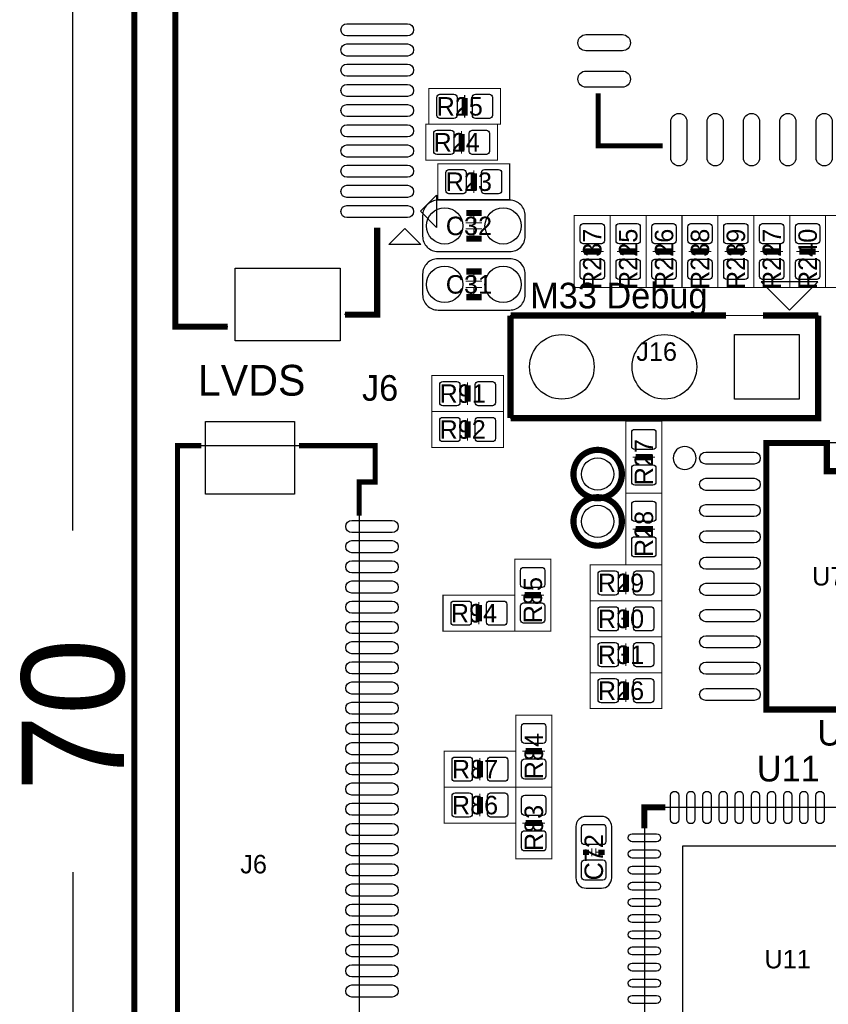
# Model space of a CAD drawing. Extents: x -4 to 121, y -2 to 74.
# Tile 2 of 8: x -3 to 17, y 24 to 48. Entities that reach past the tile are written whole.
import ezdxf

# ---------------------------------------------------------------- set-up
doc = ezdxf.new("R2010")
doc.units = 0
for name, color, linetype in [('BG_DIMENSION', 2, 'CONTINUOUS'), ('BG_OUTLINE', 23, 'CONTINUOUS'), ('BG_SILKSCREEN_TOP', 7, 'CONTINUOUS'), ('PG_ASSEMBLY_TOP', 212, 'CONTINUOUS'), ('PG_SILKSCREEN_TOP', 7, 'CONTINUOUS'), ('PIN_TOP', 12, 'CONTINUOUS'), ('RD_ASSEMBLY_TOP', 23, 'CONTINUOUS')]:
    doc.layers.add(name, color=color, linetype=linetype)

msp = doc.modelspace()

# ---------------------------------------------------------------- linework, layer by layer
at = {"layer": 'BG_DIMENSION'}
for points in [[(-1.524, 35.5219), (-1.524, 69.99986)], [(-1.524, 27.0637), (-1.524, 0)]]:
    msp.add_lwpolyline(points, dxfattribs=at)
at = {"layer": 'BG_OUTLINE', "const_width": 0.1524}
msp.add_lwpolyline([(0, 1.4732), (0, 68.72986, -0.414214), (1.27, 69.99986), (118.72976, 69.99986, -0.414214), (119.99976, 68.72986), (119.99976, 1.27, -0.414214), (118.72976, 0), (1.27, 0, -0.414214), (0, 1.27), (0, 1.4732)], format="xyb", dxfattribs=at)
at = {"layer": 'PG_ASSEMBLY_TOP'}
for points in [[(2.315972, 40.568118), (1.016, 40.568118), (1.016, 57.767982), (2.315972, 57.767982)], [(6.00583, 43.017948), (6.00583, 40.868092), (5.205984, 40.868092)], [(5.566664, 15.0241), (5.966714, 15.0241), (5.966714, 14.124178), (1.0668, 14.124178), (1.0668, 37.624258), (5.966714, 37.624258), (5.966714, 36.724336), (5.566664, 36.724336), (5.566664, 15.0241)], [(15.65148, 31.091632), (19.45132, 31.091632), (19.45132, 37.691568), (15.65148, 37.691568), (15.65148, 31.091632)], [(20.133056, 21.167344), (20.133056, 28.667456), (12.632944, 28.667456), (12.632944, 21.167344), (20.133056, 21.167344)]]:
    msp.add_lwpolyline(points, dxfattribs=at)
for points, const_width in [([(9.071102, 45.578268), (9.071102, 46.467268), (7.293102, 46.467268), (7.293102, 45.578268), (9.071102, 45.578268)], 0.0254), ([(8.182102, 46.302168), (8.182102, 46.175168)], 0.0254), ([(11.486642, 45.047662), (11.486642, 46.347888)], 0.127), ([(8.232902, 45.870368), (8.232902, 46.175168), (8.131302, 46.175168), (8.131302, 45.870368), (8.232902, 45.870368)], 0.0254), ([(8.182102, 45.743368), (8.182102, 45.870368)], 0.0254), ([(8.994902, 44.689268), (8.994902, 45.578268), (7.216902, 45.578268), (7.216902, 44.689268), (8.994902, 44.689268)], 0.0254), ([(8.105902, 45.413168), (8.105902, 45.286168)], 0.0254), ([(8.156702, 44.981368), (8.156702, 45.286168), (8.055102, 45.286168), (8.055102, 44.981368), (8.156702, 44.981368)], 0.0254), ([(13.086842, 45.047662), (11.486642, 45.047662)], 0.127), ([(8.105902, 44.854368), (8.105902, 44.981368)], 0.0254), ([(9.2964, 43.7134), (9.2964, 44.6024), (7.5184, 44.6024), (7.5184, 43.7134), (9.2964, 43.7134)], 0.0254), ([(8.4074, 44.4373), (8.4074, 44.3103)], 0.0254), ([(8.4582, 44.0055), (8.4582, 44.3103), (8.3566, 44.3103), (8.3566, 44.0055), (8.4582, 44.0055)], 0.0254), ([(8.4074, 43.8785), (8.4074, 44.0055)], 0.0254), ([(8.410702, 43.139868), (8.410702, 43.419268)], 0.0254), ([(8.207502, 43.139868), (8.613902, 43.139868)], 0.0254), ([(11.786362, 43.318684), (10.897362, 43.318684), (10.897362, 41.540684), (11.786362, 41.540684), (11.786362, 43.318684)], 0.0254), ([(12.675362, 43.318684), (11.786362, 43.318684), (11.786362, 41.540684), (12.675362, 41.540684), (12.675362, 43.318684)], 0.0254), ([(13.564362, 43.318684), (12.675362, 43.318684), (12.675362, 41.540684), (13.564362, 41.540684), (13.564362, 43.318684)], 0.0254), ([(14.453362, 43.318684), (13.564362, 43.318684), (13.564362, 41.540684), (14.453362, 41.540684), (14.453362, 43.318684)], 0.0254), ([(15.342362, 43.318684), (14.453362, 43.318684), (14.453362, 41.540684), (15.342362, 41.540684), (15.342362, 43.318684)], 0.0254), ([(16.231362, 43.318684), (15.342362, 43.318684), (15.342362, 41.540684), (16.231362, 41.540684), (16.231362, 43.318684)], 0.0254), ([(17.120362, 43.318684), (16.231362, 43.318684), (16.231362, 41.540684), (17.120362, 41.540684), (17.120362, 43.318684)], 0.0254), ([(18.009362, 43.318684), (17.120362, 43.318684), (17.120362, 41.540684), (18.009362, 41.540684), (18.009362, 43.318684)], 0.0254), ([(8.207502, 42.987468), (8.613902, 42.987468)], 0.0254), ([(8.410702, 42.987468), (8.410702, 42.708068)], 0.0254), ([(11.062462, 42.429684), (11.189462, 42.429684)], 0.0254), ([(11.494262, 42.480484), (11.189462, 42.480484), (11.189462, 42.378884), (11.494262, 42.378884), (11.494262, 42.480484)], 0.0254), ([(11.621262, 42.429684), (11.494262, 42.429684)], 0.0254), ([(11.951462, 42.429684), (12.078462, 42.429684)], 0.0254), ([(12.383262, 42.480484), (12.078462, 42.480484), (12.078462, 42.378884), (12.383262, 42.378884), (12.383262, 42.480484)], 0.0254), ([(12.510262, 42.429684), (12.383262, 42.429684)], 0.0254), ([(12.840462, 42.429684), (12.967462, 42.429684)], 0.0254), ([(13.272262, 42.480484), (12.967462, 42.480484), (12.967462, 42.378884), (13.272262, 42.378884), (13.272262, 42.480484)], 0.0254), ([(13.399262, 42.429684), (13.272262, 42.429684)], 0.0254), ([(13.729462, 42.429684), (13.856462, 42.429684)], 0.0254), ([(14.161262, 42.480484), (13.856462, 42.480484), (13.856462, 42.378884), (14.161262, 42.378884), (14.161262, 42.480484)], 0.0254), ([(14.288262, 42.429684), (14.161262, 42.429684)], 0.0254), ([(14.618462, 42.429684), (14.745462, 42.429684)], 0.0254), ([(15.050262, 42.480484), (14.745462, 42.480484), (14.745462, 42.378884), (15.050262, 42.378884), (15.050262, 42.480484)], 0.0254), ([(15.177262, 42.429684), (15.050262, 42.429684)], 0.0254), ([(15.507462, 42.429684), (15.634462, 42.429684)], 0.0254), ([(15.939262, 42.480484), (15.634462, 42.480484), (15.634462, 42.378884), (15.939262, 42.378884), (15.939262, 42.480484)], 0.0254), ([(16.066262, 42.429684), (15.939262, 42.429684)], 0.0254), ([(16.396462, 42.429684), (16.523462, 42.429684)], 0.0254), ([(16.828262, 42.480484), (16.523462, 42.480484), (16.523462, 42.378884), (16.828262, 42.378884), (16.828262, 42.480484)], 0.0254), ([(16.955262, 42.429684), (16.828262, 42.429684)], 0.0254), ([(8.410702, 41.692068), (8.410702, 41.971468)], 0.0254), ([(8.207502, 41.692068), (8.613902, 41.692068)], 0.0254), ([(8.207502, 41.539668), (8.613902, 41.539668)], 0.0254), ([(8.410702, 41.539668), (8.410702, 41.260268)], 0.0254), ([(16.938752, 40.845232), (9.318752, 40.845232), (9.318752, 38.305232), (16.938752, 38.305232), (16.938752, 40.845232)], 0.0254), ([(9.144, 38.4683), (9.144, 39.3573), (7.366, 39.3573), (7.366, 38.4683), (9.144, 38.4683)], 0.0254), ([(8.3058, 38.7604), (8.3058, 39.0652), (8.2042, 39.0652), (8.2042, 38.7604), (8.3058, 38.7604)], 0.0254), ([(8.255, 39.1922), (8.255, 39.0652)], 0.0254), ([(8.255, 38.6334), (8.255, 38.7604)], 0.0254), ([(9.144, 37.5793), (9.144, 38.4683), (7.366, 38.4683), (7.366, 37.5793), (9.144, 37.5793)], 0.0254), ([(8.255, 38.3032), (8.255, 38.1762)], 0.0254), ([(8.3058, 37.8714), (8.3058, 38.1762), (8.2042, 38.1762), (8.2042, 37.8714), (8.3058, 37.8714)], 0.0254), ([(13.064744, 38.227), (12.175744, 38.227), (12.175744, 36.449), (13.064744, 36.449), (13.064744, 38.227)], 0.0254), ([(8.255, 37.7444), (8.255, 37.8714)], 0.0254), ([(12.340844, 37.338), (12.467844, 37.338)], 0.0254), ([(12.772644, 37.3888), (12.467844, 37.3888), (12.467844, 37.2872), (12.772644, 37.2872), (12.772644, 37.3888)], 0.0254), ([(12.899644, 37.338), (12.772644, 37.338)], 0.0254), ([(12.175744, 34.671), (13.064744, 34.671), (13.064744, 36.449), (12.175744, 36.449), (12.175744, 34.671)], 0.0254), ([(12.467844, 35.5092), (12.772644, 35.5092), (12.772644, 35.6108), (12.467844, 35.6108), (12.467844, 35.5092)], 0.0254), ([(12.340844, 35.56), (12.467844, 35.56)], 0.0254), ([(12.899644, 35.56), (12.772644, 35.56)], 0.0254), ([(10.3124, 34.8107), (9.4234, 34.8107), (9.4234, 33.0327), (10.3124, 33.0327), (10.3124, 34.8107)], 0.0254), ([(11.286744, 34.671), (11.286744, 33.782), (13.064744, 33.782), (13.064744, 34.671), (11.286744, 34.671)], 0.0254), ([(12.124944, 34.3789), (12.124944, 34.0741), (12.226544, 34.0741), (12.226544, 34.3789), (12.124944, 34.3789)], 0.0254), ([(12.175744, 34.5059), (12.175744, 34.3789)], 0.0254), ([(9.4234, 33.0327), (9.4234, 33.9217), (7.6454, 33.9217), (7.6454, 33.0327), (9.4234, 33.0327)], 0.0254), ([(9.5885, 33.9217), (9.7155, 33.9217)], 0.0254), ([(10.0203, 33.9725), (9.7155, 33.9725), (9.7155, 33.8709), (10.0203, 33.8709), (10.0203, 33.9725)], 0.0254), ([(10.1473, 33.9217), (10.0203, 33.9217)], 0.0254), ([(12.175744, 33.9471), (12.175744, 34.0741)], 0.0254), ([(8.5852, 33.3248), (8.5852, 33.6296), (8.4836, 33.6296), (8.4836, 33.3248), (8.5852, 33.3248)], 0.0254), ([(8.5344, 33.7566), (8.5344, 33.6296)], 0.0254), ([(11.286744, 33.782), (11.286744, 32.893), (13.064744, 32.893), (13.064744, 33.782), (11.286744, 33.782)], 0.0254), ([(12.124944, 33.4899), (12.124944, 33.1851), (12.226544, 33.1851), (12.226544, 33.4899), (12.124944, 33.4899)], 0.0254), ([(12.175744, 33.6169), (12.175744, 33.4899)], 0.0254), ([(8.5344, 33.1978), (8.5344, 33.3248)], 0.0254), ([(12.175744, 33.0581), (12.175744, 33.1851)], 0.0254), ([(11.286744, 32.893), (11.286744, 32.004), (13.064744, 32.004), (13.064744, 32.893), (11.286744, 32.893)], 0.0254), ([(12.175744, 32.7279), (12.175744, 32.6009)], 0.0254), ([(12.124944, 32.6009), (12.124944, 32.2961), (12.226544, 32.2961), (12.226544, 32.6009), (12.124944, 32.6009)], 0.0254), ([(12.175744, 32.1691), (12.175744, 32.2961)], 0.0254), ([(11.286744, 32.004), (11.286744, 31.115), (13.064744, 31.115), (13.064744, 32.004), (11.286744, 32.004)], 0.0254), ([(12.124944, 31.7119), (12.124944, 31.4071), (12.226544, 31.4071), (12.226544, 31.7119), (12.124944, 31.7119)], 0.0254), ([(12.175744, 31.8389), (12.175744, 31.7119)], 0.0254), ([(12.175744, 31.2801), (12.175744, 31.4071)], 0.0254), ([(10.3378, 30.9499), (9.4488, 30.9499), (9.4488, 29.1719), (10.3378, 29.1719), (10.3378, 30.9499)], 0.0254), ([(9.4488, 29.1719), (9.4488, 30.0609), (7.6708, 30.0609), (7.6708, 29.1719), (9.4488, 29.1719)], 0.0254), ([(9.6139, 30.0609), (9.7409, 30.0609)], 0.0254), ([(10.0457, 30.1117), (9.7409, 30.1117), (9.7409, 30.0101), (10.0457, 30.0101), (10.0457, 30.1117)], 0.0254), ([(10.1727, 30.0609), (10.0457, 30.0609)], 0.0254), ([(8.6106, 29.464), (8.6106, 29.7688), (8.509, 29.7688), (8.509, 29.464), (8.6106, 29.464)], 0.0254), ([(8.5598, 29.8958), (8.5598, 29.7688)], 0.0254), ([(8.5598, 29.337), (8.5598, 29.464)], 0.0254), ([(9.4488, 28.2829), (9.4488, 29.1719), (7.6708, 29.1719), (7.6708, 28.2829), (9.4488, 28.2829)], 0.0254), ([(8.5598, 29.0068), (8.5598, 28.8798)], 0.0254), ([(9.4488, 27.3939), (10.3378, 27.3939), (10.3378, 29.1719), (9.4488, 29.1719), (9.4488, 27.3939)], 0.0254), ([(8.6106, 28.575), (8.6106, 28.8798), (8.509, 28.8798), (8.509, 28.575), (8.6106, 28.575)], 0.0254), ([(8.5598, 28.448), (8.5598, 28.575)], 0.0254), ([(9.6139, 28.2829), (9.7409, 28.2829)], 0.0254), ([(9.7409, 28.2321), (10.0457, 28.2321), (10.0457, 28.3337), (9.7409, 28.3337), (9.7409, 28.2321)], 0.0254), ([(10.1727, 28.2829), (10.0457, 28.2829)], 0.0254), ([(11.2014, 27.559), (11.3284, 27.559)], 0.0254), ([(11.3284, 27.4574), (11.3284, 27.6606)], 0.0254), ([(11.43, 27.4574), (11.43, 27.6606)], 0.0254), ([(11.43, 27.559), (11.557, 27.559)], 0.0254)]:
    msp.add_lwpolyline(points, dxfattribs=dict(at, const_width=const_width))
for points in [[(7.485888, 43.827954), (7.485888, 43.028108), (7.085838, 43.428158)], [(16.728694, 41.675304), (15.728696, 41.675304), (15.628874, 41.675304), (15.528798, 41.675304), (16.228822, 40.97528), (16.928846, 41.675304), (16.82877, 41.675304)]]:
    msp.add_lwpolyline(points, close=True, dxfattribs=at)
for points in [[(7.140702, 43.317668), (7.140702, 42.809668, 0.414214), (7.521702, 42.428668), (9.299702, 42.428668, 0.414214), (9.680702, 42.809668), (9.680702, 43.317668, 0.414214), (9.299702, 43.698668), (7.521702, 43.698668, 0.414214), (7.140702, 43.317668)], [(7.140702, 41.869868), (7.140702, 41.361868, 0.414214), (7.521702, 40.980868), (9.299702, 40.980868, 0.414214), (9.680702, 41.361868), (9.680702, 41.869868, 0.414214), (9.299702, 42.250868), (7.521702, 42.250868, 0.414214), (7.140702, 41.869868)], [(11.1887, 26.67), (11.5697, 26.67, 0.414214), (11.8237, 26.924), (11.8237, 28.194, 0.414214), (11.5697, 28.448), (11.1887, 28.448, 0.414214), (10.9347, 28.194), (10.9347, 26.924, 0.414214), (11.1887, 26.67)]]:
    msp.add_lwpolyline(points, format="xyb", dxfattribs=at)
msp.add_lwpolyline([(13.91539, 37.316664, 1), (13.34727, 37.316536, 1)], format="xyb", close=True, dxfattribs=at)
at = {"layer": 'PG_SILKSCREEN_TOP'}
for points, const_width in [([(2.315972, 57.767982), (1.016, 57.767982), (1.016, 40.568118), (2.315972, 40.568118)], 0.1524), ([(13.086842, 45.047662), (11.486642, 45.047662), (11.486642, 46.347888)], 0.127), ([(8.182102, 46.225968), (8.182102, 45.819568)], 0.1524), ([(8.105902, 45.336968), (8.105902, 44.930568)], 0.1524), ([(8.4074, 44.3611), (8.4074, 43.9547)], 0.1524), ([(8.220202, 43.381168), (8.601202, 43.381168)], 0.1524), ([(6.01599, 43.018202), (6.01599, 40.868092), (5.21589, 40.868092)], 0.1524), ([(8.220202, 42.746168), (8.601202, 42.746168)], 0.1524), ([(11.138662, 42.429684), (11.545062, 42.429684)], 0.1524), ([(12.027662, 42.429684), (12.434062, 42.429684)], 0.1524), ([(12.916662, 42.429684), (13.323062, 42.429684)], 0.1524), ([(13.805662, 42.429684), (14.212062, 42.429684)], 0.1524), ([(14.694662, 42.429684), (15.101062, 42.429684)], 0.1524), ([(15.583662, 42.429684), (15.990062, 42.429684)], 0.1524), ([(16.472662, 42.429684), (16.879062, 42.429684)], 0.1524), ([(8.220202, 41.933368), (8.601202, 41.933368)], 0.1524), ([(8.220202, 41.298368), (8.601202, 41.298368)], 0.1524), ([(16.938752, 40.845232), (16.938752, 38.305232), (9.318752, 38.305232)], 0.1524), ([(9.318752, 38.305232), (9.318752, 40.845232)], 0.1524), ([(9.318752, 40.845232), (14.6558, 40.845232)], 0.1524), ([(15.5702, 40.845232), (16.938752, 40.845232)], 0.1524), ([(8.255, 39.116), (8.255, 38.7096)], 0.1524), ([(8.255, 38.227), (8.255, 37.8206)], 0.1524), ([(1.656842, 37.624258), (1.0668, 37.624258), (1.0668, 14.124178), (1.656842, 14.124178)], 0.125476), ([(5.566664, 35.894264), (5.566664, 36.724336), (5.966714, 36.724336), (5.966714, 37.624258), (4.0767, 37.624258)], 0.125476), ([(17.15135, 37.691568), (15.65148, 37.691568), (15.65148, 31.091632), (19.45132, 31.091632), (19.45132, 37.691568), (17.95145, 37.691568), (17.95145, 36.991544), (17.15135, 36.991544), (17.15135, 37.691568)], 0.1524), ([(12.417044, 37.338), (12.823444, 37.338)], 0.1524), ([(12.823444, 35.56), (12.417044, 35.56)], 0.1524), ([(12.175744, 34.0233), (12.175744, 34.4297)], 0.1524), ([(9.6647, 33.9217), (10.0711, 33.9217)], 0.1524), ([(8.5344, 33.6804), (8.5344, 33.274)], 0.1524), ([(12.175744, 33.1343), (12.175744, 33.5407)], 0.1524), ([(12.175744, 32.2453), (12.175744, 32.6517)], 0.1524), ([(12.175744, 31.3563), (12.175744, 31.7627)], 0.1524), ([(9.6901, 30.0609), (10.0965, 30.0609)], 0.1524), ([(8.5598, 29.8196), (8.5598, 29.4132)], 0.1524), ([(8.5598, 28.9306), (8.5598, 28.5242)], 0.1524), ([(12.63015, 28.149804), (12.63015, 28.67025), (13.150596, 28.67025)], 0.1524), ([(10.0965, 28.2829), (9.6901, 28.2829)], 0.1524), ([(11.1887, 27.6225), (11.1887, 27.4955)], 0.1524), ([(11.5697, 27.4955), (11.5697, 27.6225)], 0.1524)]:
    msp.add_lwpolyline(points, dxfattribs=dict(at, const_width=const_width))
for points in [[(7.099554, 42.602912), (6.299708, 42.602912), (6.699758, 43.002962)], [(16.728694, 41.675304), (15.728696, 41.675304), (15.528798, 41.675304), (16.228822, 40.97528), (16.928846, 41.675304)]]:
    msp.add_lwpolyline(points, close=True, dxfattribs=at)
at = {"layer": 'PG_SILKSCREEN_TOP', "const_width": 0.1524}
for points in [[(12.075668, 36.920424, 1), (10.875772, 36.920424, 1), (12.075668, 36.920424)], [(12.075668, 35.748976, 1), (10.875772, 35.748976, 1), (12.075668, 35.748976)]]:
    msp.add_lwpolyline(points, format="xyb", dxfattribs=at)
at = {"layer": 'PG_SILKSCREEN_TOP'}
msp.add_lwpolyline([(13.91539, 37.316664, 1), (13.34727, 37.316536, 1)], format="xyb", close=True, dxfattribs=at)
at = {"layer": 'PIN_TOP'}
for points in [[(6.765798, 47.768129), (5.265674, 47.768129, -1), (5.265674, 48.068103), (6.765798, 48.068103, -1)], [(12.086717, 47.397797), (11.186795, 47.397797, -1), (11.186795, 47.797847), (12.086717, 47.797847, -1)], [(6.765798, 47.268003), (5.265674, 47.268003, -1), (5.265674, 47.567977), (6.765798, 47.567977, -1)], [(6.765798, 46.768131), (5.265674, 46.768131, -1), (5.265674, 47.068105), (6.765798, 47.068105, -1)], [(12.086717, 46.497875), (11.186795, 46.497875, -1), (11.186795, 46.897925), (12.086717, 46.897925, -1)], [(6.765798, 46.268005), (5.265674, 46.268005, -1), (5.265674, 46.567979), (6.765798, 46.567979, -1)], [(7.567168, 46.322742), (7.91718, 46.322742, -0.415686), (7.99211, 46.247812), (7.99211, 45.797724, -0.415686), (7.91718, 45.722794), (7.567168, 45.722794, -0.415686), (7.492238, 45.797724), (7.492238, 46.247812, -0.415686)], [(8.447024, 46.322742), (8.797036, 46.322742, -0.415686), (8.871966, 46.247812), (8.871966, 45.797724, -0.415686), (8.797036, 45.722794), (8.447024, 45.722794, -0.415686), (8.372094, 45.797724), (8.372094, 46.247812, -0.415686)], [(6.765798, 45.768133), (5.265674, 45.768133, -1), (5.265674, 46.068107), (6.765798, 46.068107, -1)], [(13.686663, 45.647737), (13.686663, 44.747815, -1), (13.286613, 44.747815), (13.286613, 45.647737, -1)], [(14.586839, 45.647737), (14.586839, 44.747815, -1), (14.186789, 44.747815), (14.186789, 45.647737, -1)], [(15.486761, 45.647737), (15.486761, 44.747815, -1), (15.086711, 44.747815), (15.086711, 45.647737, -1)], [(16.386683, 45.647737), (16.386683, 44.747815, -1), (15.986633, 44.747815), (15.986633, 45.647737, -1)], [(17.286859, 45.647737), (17.286859, 44.747815, -1), (16.886809, 44.747815), (16.886809, 45.647737, -1)], [(6.765798, 45.268007), (5.265674, 45.268007, -1), (5.265674, 45.567981), (6.765798, 45.567981, -1)], [(7.490968, 45.433742), (7.84098, 45.433742, -0.415686), (7.91591, 45.358812), (7.91591, 44.908724, -0.415686), (7.84098, 44.833794), (7.490968, 44.833794, -0.415686), (7.416038, 44.908724), (7.416038, 45.358812, -0.415686)], [(8.370824, 45.433742), (8.720836, 45.433742, -0.415686), (8.795766, 45.358812), (8.795766, 44.908724, -0.415686), (8.720836, 44.833794), (8.370824, 44.833794, -0.415686), (8.295894, 44.908724), (8.295894, 45.358812, -0.415686)], [(6.765798, 44.768135), (5.265674, 44.768135, -1), (5.265674, 45.068109), (6.765798, 45.068109, -1)], [(6.765798, 44.268009), (5.265674, 44.268009, -1), (5.265674, 44.567983), (6.765798, 44.567983, -1)], [(7.792466, 44.457874), (8.142478, 44.457874, -0.415686), (8.217408, 44.382944), (8.217408, 43.932856, -0.415686), (8.142478, 43.857926), (7.792466, 43.857926, -0.415686), (7.717536, 43.932856), (7.717536, 44.382944, -0.415686)], [(8.672322, 44.457874), (9.022334, 44.457874, -0.415686), (9.097264, 44.382944), (9.097264, 43.932856, -0.415686), (9.022334, 43.857926), (8.672322, 43.857926, -0.415686), (8.597392, 43.932856), (8.597392, 44.382944, -0.415686)], [(6.765798, 43.768137), (5.265674, 43.768137, -1), (5.265674, 44.068111), (6.765798, 44.068111, -1)], [(6.765798, 43.268011), (5.265674, 43.268011, -1), (5.265674, 43.567985), (6.765798, 43.567985, -1)], [(7.686548, 43.513629), (7.686548, 43.513629, -1), (7.686548, 42.613707), (7.686548, 42.613707, -1)], [(9.134856, 43.513629), (9.134856, 43.513629, -1), (9.134856, 42.613707), (9.134856, 42.613707, -1)], [(11.041888, 42.694606), (11.041888, 43.044618, -0.415686), (11.116818, 43.119548), (11.566906, 43.119548, -0.415686), (11.641836, 43.044618), (11.641836, 42.694606, -0.415686), (11.566906, 42.619676), (11.116818, 42.619676, -0.415686)], [(11.930888, 42.694606), (11.930888, 43.044618, -0.415686), (12.005818, 43.119548), (12.455906, 43.119548, -0.415686), (12.530836, 43.044618), (12.530836, 42.694606, -0.415686), (12.455906, 42.619676), (12.005818, 42.619676, -0.415686)], [(12.819888, 42.694606), (12.819888, 43.044618, -0.415686), (12.894818, 43.119548), (13.344906, 43.119548, -0.415686), (13.419836, 43.044618), (13.419836, 42.694606, -0.415686), (13.344906, 42.619676), (12.894818, 42.619676, -0.415686)], [(13.708888, 42.694606), (13.708888, 43.044618, -0.415686), (13.783818, 43.119548), (14.233906, 43.119548, -0.415686), (14.308836, 43.044618), (14.308836, 42.694606, -0.415686), (14.233906, 42.619676), (13.783818, 42.619676, -0.415686)], [(14.597888, 42.694606), (14.597888, 43.044618, -0.415686), (14.672818, 43.119548), (15.122906, 43.119548, -0.415686), (15.197836, 43.044618), (15.197836, 42.694606, -0.415686), (15.122906, 42.619676), (14.672818, 42.619676, -0.415686)], [(15.486888, 42.694606), (15.486888, 43.044618, -0.415686), (15.561818, 43.119548), (16.011906, 43.119548, -0.415686), (16.086836, 43.044618), (16.086836, 42.694606, -0.415686), (16.011906, 42.619676), (15.561818, 42.619676, -0.415686)], [(16.375888, 42.694606), (16.375888, 43.044618, -0.415686), (16.450818, 43.119548), (16.900906, 43.119548, -0.415686), (16.975836, 43.044618), (16.975836, 42.694606, -0.415686), (16.900906, 42.619676), (16.450818, 42.619676, -0.415686)], [(11.041888, 41.81475), (11.041888, 42.164762, -0.415686), (11.116818, 42.239692), (11.566906, 42.239692, -0.415686), (11.641836, 42.164762), (11.641836, 41.81475, -0.415686), (11.566906, 41.73982), (11.116818, 41.73982, -0.415686)], [(11.930888, 41.81475), (11.930888, 42.164762, -0.415686), (12.005818, 42.239692), (12.455906, 42.239692, -0.415686), (12.530836, 42.164762), (12.530836, 41.81475, -0.415686), (12.455906, 41.73982), (12.005818, 41.73982, -0.415686)], [(12.819888, 41.81475), (12.819888, 42.164762, -0.415686), (12.894818, 42.239692), (13.344906, 42.239692, -0.415686), (13.419836, 42.164762), (13.419836, 41.81475, -0.415686), (13.344906, 41.73982), (12.894818, 41.73982, -0.415686)], [(13.708888, 41.81475), (13.708888, 42.164762, -0.415686), (13.783818, 42.239692), (14.233906, 42.239692, -0.415686), (14.308836, 42.164762), (14.308836, 41.81475, -0.415686), (14.233906, 41.73982), (13.783818, 41.73982, -0.415686)], [(14.597888, 41.81475), (14.597888, 42.164762, -0.415686), (14.672818, 42.239692), (15.122906, 42.239692, -0.415686), (15.197836, 42.164762), (15.197836, 41.81475, -0.415686), (15.122906, 41.73982), (14.672818, 41.73982, -0.415686)], [(15.486888, 41.81475), (15.486888, 42.164762, -0.415686), (15.561818, 42.239692), (16.011906, 42.239692, -0.415686), (16.086836, 42.164762), (16.086836, 41.81475, -0.415686), (16.011906, 41.73982), (15.561818, 41.73982, -0.415686)], [(16.375888, 41.81475), (16.375888, 42.164762, -0.415686), (16.450818, 42.239692), (16.900906, 42.239692, -0.415686), (16.975836, 42.164762), (16.975836, 41.81475, -0.415686), (16.900906, 41.73982), (16.450818, 41.73982, -0.415686)], [(7.686548, 42.065829), (7.686548, 42.065829, -1), (7.686548, 41.165907), (7.686548, 41.165907, -1)], [(9.134856, 42.065829), (9.134856, 42.065829, -1), (9.134856, 41.165907), (9.134856, 41.165907, -1)], [(7.640066, 39.212774), (7.990078, 39.212774, -0.415686), (8.065008, 39.137844), (8.065008, 38.687756, -0.415686), (7.990078, 38.612826), (7.640066, 38.612826, -0.415686), (7.565136, 38.687756), (7.565136, 39.137844, -0.415686)], [(8.519922, 39.212774), (8.869934, 39.212774, -0.415686), (8.944864, 39.137844), (8.944864, 38.687756, -0.415686), (8.869934, 38.612826), (8.519922, 38.612826, -0.415686), (8.444992, 38.687756), (8.444992, 39.137844, -0.415686)], [(7.640066, 38.323774), (7.990078, 38.323774, -0.415686), (8.065008, 38.248844), (8.065008, 37.798756, -0.415686), (7.990078, 37.723826), (7.640066, 37.723826, -0.415686), (7.565136, 37.798756), (7.565136, 38.248844, -0.415686)], [(8.519922, 38.323774), (8.869934, 38.323774, -0.415686), (8.944864, 38.248844), (8.944864, 37.798756, -0.415686), (8.869934, 37.723826), (8.519922, 37.723826, -0.415686), (8.444992, 37.798756), (8.444992, 38.248844, -0.415686)], [(12.32027, 37.602922), (12.32027, 37.952934, -0.415686), (12.3952, 38.027864), (12.845288, 38.027864, -0.415686), (12.920218, 37.952934), (12.920218, 37.602922, -0.415686), (12.845288, 37.527992), (12.3952, 37.527992, -0.415686)], [(15.351379, 37.166677), (14.151229, 37.166677, -1), (14.151229, 37.466651), (15.351379, 37.466651, -1)], [(12.32027, 36.723066), (12.32027, 37.073078, -0.415686), (12.3952, 37.148008), (12.845288, 37.148008, -0.415686), (12.920218, 37.073078), (12.920218, 36.723066, -0.415686), (12.845288, 36.648136), (12.3952, 36.648136, -0.415686)], [(15.351379, 36.516691), (14.151229, 36.516691, -1), (14.151229, 36.816665), (15.351379, 36.816665, -1)], [(12.920218, 36.174934), (12.920218, 35.824922, -0.415686), (12.845288, 35.749992), (12.3952, 35.749992, -0.415686), (12.32027, 35.824922), (12.32027, 36.174934, -0.415686), (12.3952, 36.249864), (12.845288, 36.249864, -0.415686)], [(15.351379, 35.866705), (14.151229, 35.866705, -1), (14.151229, 36.166679), (15.351379, 36.166679, -1)], [(6.386703, 35.474275), (5.386705, 35.474275, -1), (5.386705, 35.774249), (6.386703, 35.774249, -1)], [(12.920218, 35.295078), (12.920218, 34.945066, -0.415686), (12.845288, 34.870136), (12.3952, 34.870136, -0.415686), (12.32027, 34.945066), (12.32027, 35.295078, -0.415686), (12.3952, 35.370008), (12.845288, 35.370008, -0.415686)], [(15.351379, 35.216719), (14.151229, 35.216719, -1), (14.151229, 35.516693), (15.351379, 35.516693, -1)], [(6.386703, 34.974149), (5.386705, 34.974149, -1), (5.386705, 35.274123), (6.386703, 35.274123, -1)], [(15.351379, 34.566733), (14.151229, 34.566733, -1), (14.151229, 34.866707), (15.351379, 34.866707, -1)], [(6.386703, 34.474277), (5.386705, 34.474277, -1), (5.386705, 34.774251), (6.386703, 34.774251, -1)], [(9.567926, 34.186622), (9.567926, 34.536634, -0.415686), (9.642856, 34.611564), (10.092944, 34.611564, -0.415686), (10.167874, 34.536634), (10.167874, 34.186622, -0.415686), (10.092944, 34.111692), (9.642856, 34.111692, -0.415686)], [(11.910822, 33.926526), (11.56081, 33.926526, -0.415686), (11.48588, 34.001456), (11.48588, 34.451544, -0.415686), (11.56081, 34.526474), (11.910822, 34.526474, -0.415686), (11.985752, 34.451544), (11.985752, 34.001456, -0.415686)], [(12.790678, 33.926526), (12.440666, 33.926526, -0.415686), (12.365736, 34.001456), (12.365736, 34.451544, -0.415686), (12.440666, 34.526474), (12.790678, 34.526474, -0.415686), (12.865608, 34.451544), (12.865608, 34.001456, -0.415686)], [(6.386703, 33.974151), (5.386705, 33.974151, -1), (5.386705, 34.274125), (6.386703, 34.274125, -1)], [(15.351379, 33.916747), (14.151229, 33.916747, -1), (14.151229, 34.216721), (15.351379, 34.216721, -1)], [(6.386703, 33.474279), (5.386705, 33.474279, -1), (5.386705, 33.774253), (6.386703, 33.774253, -1)], [(7.919466, 33.777174), (8.269478, 33.777174, -0.415686), (8.344408, 33.702244), (8.344408, 33.252156, -0.415686), (8.269478, 33.177226), (7.919466, 33.177226, -0.415686), (7.844536, 33.252156), (7.844536, 33.702244, -0.415686)], [(8.799322, 33.777174), (9.149334, 33.777174, -0.415686), (9.224264, 33.702244), (9.224264, 33.252156, -0.415686), (9.149334, 33.177226), (8.799322, 33.177226, -0.415686), (8.724392, 33.252156), (8.724392, 33.702244, -0.415686)], [(9.567926, 33.306766), (9.567926, 33.656778, -0.415686), (9.642856, 33.731708), (10.092944, 33.731708, -0.415686), (10.167874, 33.656778), (10.167874, 33.306766, -0.415686), (10.092944, 33.231836), (9.642856, 33.231836, -0.415686)], [(11.910822, 33.037526), (11.56081, 33.037526, -0.415686), (11.48588, 33.112456), (11.48588, 33.562544, -0.415686), (11.56081, 33.637474), (11.910822, 33.637474, -0.415686), (11.985752, 33.562544), (11.985752, 33.112456, -0.415686)], [(12.790678, 33.037526), (12.440666, 33.037526, -0.415686), (12.365736, 33.112456), (12.365736, 33.562544, -0.415686), (12.440666, 33.637474), (12.790678, 33.637474, -0.415686), (12.865608, 33.562544), (12.865608, 33.112456, -0.415686)], [(15.351379, 33.266761), (14.151229, 33.266761, -1), (14.151229, 33.566735), (15.351379, 33.566735, -1)], [(6.386703, 32.974153), (5.386705, 32.974153, -1), (5.386705, 33.274127), (6.386703, 33.274127, -1)], [(15.351379, 32.616775), (14.151229, 32.616775, -1), (14.151229, 32.916749), (15.351379, 32.916749, -1)], [(6.386703, 32.474281), (5.386705, 32.474281, -1), (5.386705, 32.774255), (6.386703, 32.774255, -1)], [(11.910822, 32.148526), (11.56081, 32.148526, -0.415686), (11.48588, 32.223456), (11.48588, 32.673544, -0.415686), (11.56081, 32.748474), (11.910822, 32.748474, -0.415686), (11.985752, 32.673544), (11.985752, 32.223456, -0.415686)], [(12.790678, 32.148526), (12.440666, 32.148526, -0.415686), (12.365736, 32.223456), (12.365736, 32.673544, -0.415686), (12.440666, 32.748474), (12.790678, 32.748474, -0.415686), (12.865608, 32.673544), (12.865608, 32.223456, -0.415686)], [(6.386703, 31.974155), (5.386705, 31.974155, -1), (5.386705, 32.274129), (6.386703, 32.274129, -1)], [(15.351379, 31.966789), (14.151229, 31.966789, -1), (14.151229, 32.266763), (15.351379, 32.266763, -1)], [(6.386703, 31.474283), (5.386705, 31.474283, -1), (5.386705, 31.774257), (6.386703, 31.774257, -1)], [(11.910822, 31.259526), (11.56081, 31.259526, -0.415686), (11.48588, 31.334456), (11.48588, 31.784544, -0.415686), (11.56081, 31.859474), (11.910822, 31.859474, -0.415686), (11.985752, 31.784544), (11.985752, 31.334456, -0.415686)], [(12.790678, 31.259526), (12.440666, 31.259526, -0.415686), (12.365736, 31.334456), (12.365736, 31.784544, -0.415686), (12.440666, 31.859474), (12.790678, 31.859474, -0.415686), (12.865608, 31.784544), (12.865608, 31.334456, -0.415686)], [(15.351379, 31.316803), (14.151229, 31.316803, -1), (14.151229, 31.616777), (15.351379, 31.616777, -1)], [(6.386703, 30.974157), (5.386705, 30.974157, -1), (5.386705, 31.274131), (6.386703, 31.274131, -1)], [(6.386703, 30.474285), (5.386705, 30.474285, -1), (5.386705, 30.774259), (6.386703, 30.774259, -1)], [(9.593326, 30.325822), (9.593326, 30.675834, -0.415686), (9.668256, 30.750764), (10.118344, 30.750764, -0.415686), (10.193274, 30.675834), (10.193274, 30.325822, -0.415686), (10.118344, 30.250892), (9.668256, 30.250892, -0.415686)], [(6.386703, 29.974159), (5.386705, 29.974159, -1), (5.386705, 30.274133), (6.386703, 30.274133, -1)], [(6.386703, 29.474287), (5.386705, 29.474287, -1), (5.386705, 29.774261), (6.386703, 29.774261, -1)], [(7.944866, 29.916374), (8.294878, 29.916374, -0.415686), (8.369808, 29.841444), (8.369808, 29.391356, -0.415686), (8.294878, 29.316426), (7.944866, 29.316426, -0.415686), (7.869936, 29.391356), (7.869936, 29.841444, -0.415686)], [(8.824722, 29.916374), (9.174734, 29.916374, -0.415686), (9.249664, 29.841444), (9.249664, 29.391356, -0.415686), (9.174734, 29.316426), (8.824722, 29.316426, -0.415686), (8.749792, 29.391356), (8.749792, 29.841444, -0.415686)], [(9.593326, 29.445966), (9.593326, 29.795978, -0.415686), (9.668256, 29.870908), (10.118344, 29.870908, -0.415686), (10.193274, 29.795978), (10.193274, 29.445966, -0.415686), (10.118344, 29.371036), (9.668256, 29.371036, -0.415686)], [(6.386703, 28.974161), (5.386705, 28.974161, -1), (5.386705, 29.274135), (6.386703, 29.274135, -1)], [(7.944866, 29.027374), (8.294878, 29.027374, -0.415686), (8.369808, 28.952444), (8.369808, 28.502356, -0.415686), (8.294878, 28.427426), (7.944866, 28.427426, -0.415686), (7.869936, 28.502356), (7.869936, 28.952444, -0.415686)], [(8.824722, 29.027374), (9.174734, 29.027374, -0.415686), (9.249664, 28.952444), (9.249664, 28.502356, -0.415686), (9.174734, 28.427426), (8.824722, 28.427426, -0.415686), (8.749792, 28.502356), (8.749792, 28.952444, -0.415686)], [(13.283057, 28.367355), (13.283057, 28.967557, -1), (13.482955, 28.967557), (13.482955, 28.367355, -1)], [(13.683107, 28.367355), (13.683107, 28.967557, -1), (13.883005, 28.967557), (13.883005, 28.367355, -1)], [(14.083157, 28.367355), (14.083157, 28.967557, -1), (14.283055, 28.967557), (14.283055, 28.367355, -1)], [(14.482953, 28.367355), (14.482953, 28.967557, -1), (14.682851, 28.967557), (14.682851, 28.367355, -1)], [(14.883003, 28.367355), (14.883003, 28.967557, -1), (15.082901, 28.967557), (15.082901, 28.367355, -1)], [(15.283053, 28.367355), (15.283053, 28.967557, -1), (15.482951, 28.967557), (15.482951, 28.367355, -1)], [(15.683103, 28.367355), (15.683103, 28.967557, -1), (15.883001, 28.967557), (15.883001, 28.367355, -1)], [(16.083153, 28.367355), (16.083153, 28.967557, -1), (16.283051, 28.967557), (16.283051, 28.367355, -1)], [(16.482949, 28.367355), (16.482949, 28.967557, -1), (16.682847, 28.967557), (16.682847, 28.367355, -1)], [(16.882999, 28.367355), (16.882999, 28.967557, -1), (17.082897, 28.967557), (17.082897, 28.367355, -1)], [(6.386703, 28.474289), (5.386705, 28.474289, -1), (5.386705, 28.774263), (6.386703, 28.774263, -1)], [(10.193274, 28.897834), (10.193274, 28.547822, -0.415686), (10.118344, 28.472892), (9.668256, 28.472892, -0.415686), (9.593326, 28.547822), (9.593326, 28.897834, -0.415686), (9.668256, 28.972764), (10.118344, 28.972764, -0.415686)], [(6.386703, 27.974163), (5.386705, 27.974163, -1), (5.386705, 28.274137), (6.386703, 28.274137, -1)], [(10.193274, 28.017978), (10.193274, 27.667966, -0.415686), (10.118344, 27.593036), (9.668256, 27.593036, -0.415686), (9.593326, 27.667966), (9.593326, 28.017978, -0.415686), (9.668256, 28.092908), (10.118344, 28.092908, -0.415686)], [(11.679174, 28.173934), (11.679174, 27.823922, -0.415686), (11.604244, 27.748992), (11.154156, 27.748992, -0.415686), (11.079226, 27.823922), (11.079226, 28.173934, -0.415686), (11.154156, 28.248864), (11.604244, 28.248864, -0.415686)], [(12.332843, 28.017343), (12.933045, 28.017343, -1), (12.933045, 27.817445), (12.332843, 27.817445, -1)], [(6.386703, 27.474291), (5.386705, 27.474291, -1), (5.386705, 27.774265), (6.386703, 27.774265, -1)], [(12.332843, 27.617293), (12.933045, 27.617293, -1), (12.933045, 27.417395), (12.332843, 27.417395, -1)], [(11.679174, 27.294078), (11.679174, 26.944066, -0.415686), (11.604244, 26.869136), (11.154156, 26.869136, -0.415686), (11.079226, 26.944066), (11.079226, 27.294078, -0.415686), (11.154156, 27.369008), (11.604244, 27.369008, -0.415686)], [(6.386703, 26.974165), (5.386705, 26.974165, -1), (5.386705, 27.274139), (6.386703, 27.274139, -1)], [(12.332843, 27.217243), (12.933045, 27.217243, -1), (12.933045, 27.017345), (12.332843, 27.017345, -1)], [(12.332843, 26.817447), (12.933045, 26.817447, -1), (12.933045, 26.617549), (12.332843, 26.617549, -1)], [(6.386703, 26.474293), (5.386705, 26.474293, -1), (5.386705, 26.774267), (6.386703, 26.774267, -1)], [(12.332843, 26.417397), (12.933045, 26.417397, -1), (12.933045, 26.217499), (12.332843, 26.217499, -1)], [(6.386703, 25.974167), (5.386705, 25.974167, -1), (5.386705, 26.274141), (6.386703, 26.274141, -1)], [(12.332843, 26.017347), (12.933045, 26.017347, -1), (12.933045, 25.817449), (12.332843, 25.817449, -1)], [(6.386703, 25.474295), (5.386705, 25.474295, -1), (5.386705, 25.774269), (6.386703, 25.774269, -1)], [(12.332843, 25.617297), (12.933045, 25.617297, -1), (12.933045, 25.417399), (12.332843, 25.417399, -1)], [(6.386703, 24.974169), (5.386705, 24.974169, -1), (5.386705, 25.274143), (6.386703, 25.274143, -1)], [(12.332843, 25.217247), (12.933045, 25.217247, -1), (12.933045, 25.017349), (12.332843, 25.017349, -1)], [(6.386703, 24.474297), (5.386705, 24.474297, -1), (5.386705, 24.774271), (6.386703, 24.774271, -1)], [(12.332843, 24.817451), (12.933045, 24.817451, -1), (12.933045, 24.617553), (12.332843, 24.617553, -1)], [(12.332843, 24.417401), (12.933045, 24.417401, -1), (12.933045, 24.217503), (12.332843, 24.217503, -1)], [(6.386703, 23.974171), (5.386705, 23.974171, -1), (5.386705, 24.274145), (6.386703, 24.274145, -1)], [(12.332843, 24.017351), (12.933045, 24.017351, -1), (12.933045, 23.817453), (12.332843, 23.817453, -1)]]:
    msp.add_lwpolyline(points, format="xyb", close=True, dxfattribs=at)
for points in [[(2.495042, 40.217852), (2.495042, 42.01795), (5.094986, 42.01795), (5.094986, 40.217852)], [(14.868779, 40.375205), (16.468725, 40.375205), (16.468725, 38.775259), (14.868779, 38.775259)], [(1.765808, 36.423854), (1.765808, 38.223952), (3.965702, 38.223952), (3.965702, 36.423854)], [(19.182969, 27.717369), (19.182969, 22.117431), (13.583031, 22.117431), (13.583031, 27.717369)]]:
    msp.add_lwpolyline(points, close=True, dxfattribs=at)
for centre, radius in [((10.588752, 39.575232), 0.799973), ((13.128752, 39.575232), 0.799973), ((11.47572, 36.920424), 0.40005), ((11.47572, 35.748976), 0.40005)]:
    msp.add_circle(centre, radius, dxfattribs=at)

# ---------------------------------------------------------------- texts
at = {"layer": 'BG_DIMENSION'}
msp.add_text('70', height=2.54, rotation=90, dxfattribs=at).set_placement((-0.254, 29.0703))
at = {"layer": 'BG_SILKSCREEN_TOP'}
for s, height, width, p in [('M33 Debug', 0.635, 1.0004, (9.8044, 41.021)), ('LVDS', 0.762, 1.000333, (1.5748, 38.862)), ('J6', 0.635, 1.0004, (5.6388, 38.735)), ('U7', 0.635, 1.0004, (16.9164, 30.2006)), ('U11', 0.635, 1.0004, (15.4178, 29.3116))]:
    msp.add_text(s, height=height, dxfattribs=dict(at, width=width)).set_placement(p)
at = {"layer": 'RD_ASSEMBLY_TOP', "width": 1.022222}
for s, p in [('R25', (7.486142, 45.794168)), ('R24', (7.409942, 44.905168)), ('R23', (7.71144, 43.9293)), ('C32', (7.714742, 42.835068)), ('C31', (7.714742, 41.387268)), ('J16', (12.432792, 39.723568)), ('R91', (7.55904, 38.6842)), ('R92', (7.55904, 37.7952)), ('U7', (16.787114, 34.163)), ('R29', (11.479784, 33.9979)), ('R94', (7.83844, 33.2486)), ('R30', (11.479784, 33.1089)), ('R31', (11.479784, 32.2199)), ('R26', (11.479784, 31.3309)), ('R87', (7.86384, 29.3878)), ('R86', (7.86384, 28.4988)), ('J6', (2.62509, 27.036522)), ('U11', (15.607284, 24.685244))]:
    msp.add_text(s, height=0.4572, dxfattribs=at).set_placement(p)
for s, p in [('R237', (11.570462, 41.500044)), ('R225', (12.459462, 41.500044)), ('R226', (13.348462, 41.500044)), ('R238', (14.237462, 41.500044)), ('R239', (15.126462, 41.500044)), ('R227', (16.015462, 41.500044)), ('R240', (16.904462, 41.500044)), ('R27', (12.848844, 36.64204)), ('R28', (12.848844, 34.86404)), ('R85', (10.0965, 33.22574)), ('R84', (10.1219, 29.36494)), ('R83', (10.1219, 27.58694)), ('C72', (11.6078, 26.86304))]:
    msp.add_text(s, height=0.4572, rotation=90, dxfattribs=at).set_placement(p)

doc.saveas('drawing.dxf')
